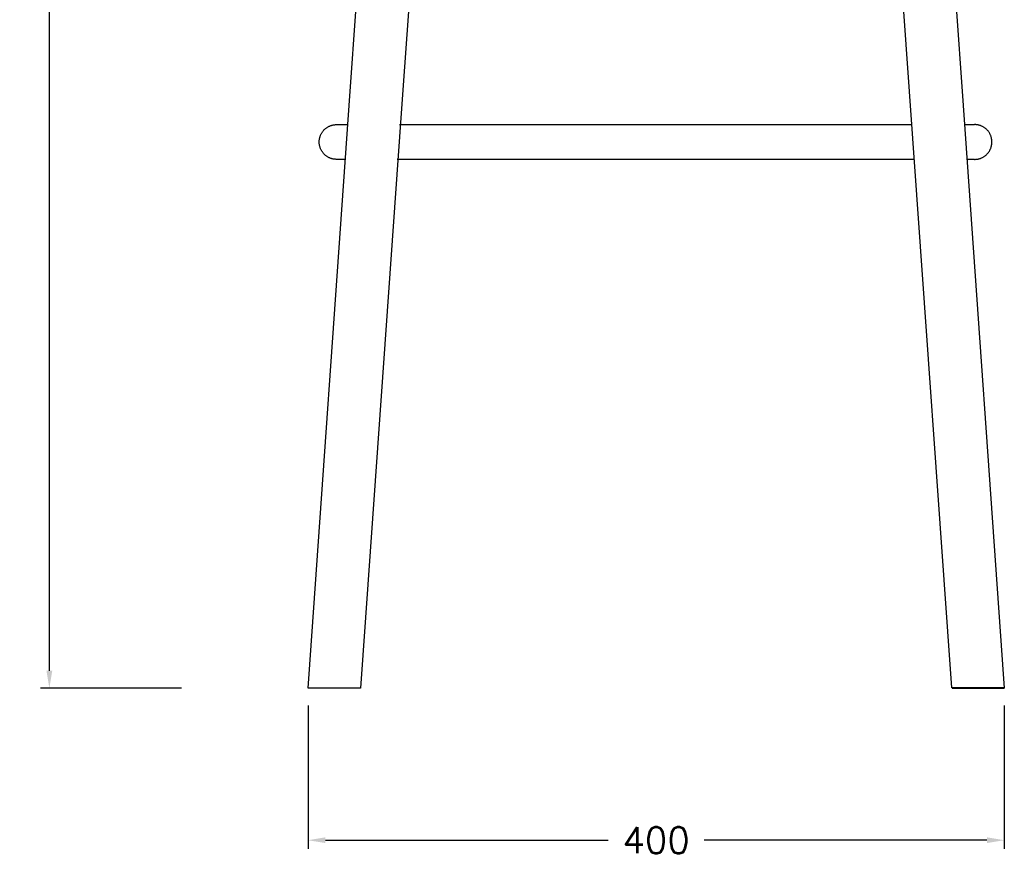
# Model space of a CAD drawing. Extents: x 27394 to 28707, y 11137 to 12679.
# Tile 1 of 7: x 27394 to 27959, y 11137 to 11619. Entities that reach past the tile are written whole.
import ezdxf

# ---------------------------------------------------------------- set-up
doc = ezdxf.new("R2010")
doc.units = 0
doc.header["$LTSCALE"] = 0.5
doc.layers.get('DEFPOINTS').update_dxf_attribs({"linetype": 'CONTINUOUS'})
doc.layers.add('2D$Visibile$Curve', color=7, linetype='CONTINUOUS', lineweight=25, true_color=0x000000)
doc.styles.get("Standard").update_dxf_attribs({"font": 'txt.shx', "bigfont": 'bigfont.shx'})
doc.dimstyles.new('STANDARD_ACAD', dxfattribs={"dimtxt": 0.18, "dimasz": 0.18, "dimexe": 0.18, "dimexo": 0.0625, "dimgap": 0.09, "dimtad": 0, "dimtih": 1, "dimtoh": 1, "dimdec": 4, "dimzin": 0, "dimdsep": 46, "dimtxsty": 'Standard', "dimcen": 0.09, "dimadec": 0, "dimazin": 0, "dimtfac": 1, "dimtdec": 4, "dimtofl": 0, "dimtmove": 0, "dimatfit": 3, "dimfxl": 1, "dimtolj": 1, "dimtzin": 0, "dimarcsym": 0})

# ---------------------------------------------------------------- blocks, each defined once
blk = doc.blocks.new('*D364')
at = {"layer": '2D$Visibile$Curve', "color": 0, "lineweight": -2, "transparency": 16777216}
for p, q in [((27559.21, 11224.69), (27559.21, 11142.3)), ((27959.35, 11224.69), (27959.35, 11142.3)), ((27569.21, 11147.3), (27731.78, 11147.3)), ((27949.35, 11147.3), (27786.78, 11147.3))]:
    blk.add_line(p, q, dxfattribs=at)
at = {"layer": '2D$Visibile$Curve', "color": 0, "transparency": 16777216}
for points in [[(27569.21, 11148.97), (27569.21, 11145.64), (27559.21, 11147.3)], [(27949.35, 11148.97), (27949.35, 11145.64), (27959.35, 11147.3)]]:
    blk.add_solid(points, dxfattribs=at)
at = {"layer": 'DEFPOINTS', "color": 0, "transparency": 16777216}
for p in [(27559.21, 11234.69), (27959.35, 11234.69), (27559.21, 11147.3)]:
    blk.add_point(p, dxfattribs=at)
at = {"layer": '2D$Visibile$Curve', "color": 0, "transparency": 16777216, "insert": (27759.28, 11147.3), "char_height": 15, "attachment_point": 5}
blk.add_mtext('\\A1;400', dxfattribs=at)
blk = doc.blocks.new('*D362')
at = {"layer": '2D$Visibile$Curve', "color": 0, "lineweight": -2, "transparency": 16777216}
for p, q in [((27511.26, 12100.48), (27405.57, 12100.48)), ((27410.57, 12090.48), (27410.57, 11685.08)), ((27410.57, 11244.69), (27410.57, 11650.08)), ((27486.47, 11234.69), (27405.57, 11234.69))]:
    blk.add_line(p, q, dxfattribs=at)
at = {"layer": '2D$Visibile$Curve', "color": 0, "transparency": 16777216}
for points in [[(27408.9, 12090.48), (27412.23, 12090.48), (27410.57, 12100.48)], [(27408.9, 11244.69), (27412.23, 11244.69), (27410.57, 11234.69)]]:
    blk.add_solid(points, dxfattribs=at)
at = {"layer": 'DEFPOINTS', "color": 0, "transparency": 16777216}
for p in [(27521.26, 12100.48), (27410.57, 11234.69), (27496.47, 11234.69)]:
    blk.add_point(p, dxfattribs=at)
at = {"layer": '2D$Visibile$Curve', "color": 0, "transparency": 16777216, "insert": (27410.57, 11667.58), "char_height": 15, "attachment_point": 5}
blk.add_mtext('\\A1;870', dxfattribs=at)

msp = doc.modelspace()

# ---------------------------------------------------------------- linework, layer by layer
at = {"layer": '2D$Visibile$Curve', "color": 0}
for p, q in [((27582.94, 11569.69), (27611.06, 11966.45)), ((27907.5, 11966.45), (27935.61, 11569.69)), ((27636.87, 11905.84), (27613.15, 11570.69)), ((27906.82, 11550.69), (27881.68, 11905.84)), ((27559.21, 11234.69), (27582.94, 11569.69)), ((27613.15, 11570.69), (27589.41, 11234.69)), ((27935.61, 11569.69), (27959.35, 11234.69)), ((27567.1, 11553.88), (27567.28, 11554.17)), ((27567.28, 11554.17), (27567.48, 11554.45)), ((27567.48, 11554.45), (27567.68, 11554.73)), ((27567.68, 11554.73), (27567.89, 11555)), ((27567.89, 11555), (27568.11, 11555.26)), ((27568.11, 11555.26), (27568.34, 11555.51)), ((27568.34, 11555.51), (27568.57, 11555.76)), ((27568.57, 11555.76), (27568.82, 11555.99)), ((27568.82, 11555.99), (27569.07, 11556.22)), ((27569.07, 11556.22), (27569.33, 11556.44)), ((27569.33, 11556.44), (27569.6, 11556.65)), ((27569.6, 11556.65), (27569.88, 11556.86)), ((27569.88, 11556.86), (27570.16, 11557.05)), ((27570.16, 11557.05), (27570.45, 11557.23)), ((27570.45, 11557.23), (27570.74, 11557.4)), ((27570.74, 11557.4), (27571.04, 11557.56)), ((27571.04, 11557.56), (27571.35, 11557.72)), ((27571.35, 11557.72), (27571.66, 11557.86)), ((27571.66, 11557.86), (27571.98, 11557.99)), ((27571.98, 11557.99), (27572.3, 11558.11)), ((27572.3, 11558.11), (27572.62, 11558.22)), ((27572.62, 11558.22), (27572.95, 11558.31)), ((27572.95, 11558.31), (27573.28, 11558.4)), ((27573.28, 11558.4), (27573.61, 11558.48)), ((27573.61, 11558.48), (27573.95, 11558.54)), ((27573.95, 11558.54), (27574.28, 11558.59)), ((27574.28, 11558.59), (27574.62, 11558.63)), ((27574.62, 11558.63), (27574.96, 11558.66)), ((27574.96, 11558.66), (27575.3, 11558.68)), ((27575.3, 11558.68), (27575.64, 11558.69)), ((27575.64, 11558.69), (27575.66, 11558.69)), ((27575.66, 11558.69), (27575.71, 11558.69)), ((27575.71, 11558.69), (27582.16, 11558.69)), ((27611.82, 11558.69), (27642.75, 11558.69)), ((27642.75, 11558.69), (27758.94, 11558.69)), ((27758.94, 11558.69), (27906.25, 11558.7)), ((27936.39, 11558.69), (27941.95, 11558.69)), ((27941.95, 11558.69), (27942.16, 11558.69)), ((27942.16, 11558.69), (27942.21, 11558.69)), ((27942.21, 11558.69), (27942.23, 11558.69)), ((27942.57, 11558.68), (27942.23, 11558.69)), ((27942.91, 11558.66), (27942.57, 11558.68)), ((27943.25, 11558.63), (27942.91, 11558.66)), ((27943.59, 11558.59), (27943.25, 11558.63)), ((27943.93, 11558.54), (27943.59, 11558.59)), ((27944.26, 11558.48), (27943.93, 11558.54)), ((27944.59, 11558.4), (27944.26, 11558.48)), ((27944.92, 11558.31), (27944.59, 11558.4)), ((27945.25, 11558.22), (27944.92, 11558.31)), ((27945.58, 11558.11), (27945.25, 11558.22)), ((27945.9, 11557.99), (27945.58, 11558.11)), ((27946.21, 11557.86), (27945.9, 11557.99)), ((27946.52, 11557.72), (27946.21, 11557.86)), ((27946.83, 11557.56), (27946.52, 11557.72)), ((27947.13, 11557.4), (27946.83, 11557.56)), ((27947.42, 11557.23), (27947.13, 11557.4)), ((27947.71, 11557.05), (27947.42, 11557.23)), ((27947.99, 11556.86), (27947.71, 11557.05)), ((27948.27, 11556.65), (27947.99, 11556.86)), ((27948.54, 11556.44), (27948.27, 11556.65)), ((27948.8, 11556.22), (27948.54, 11556.44)), ((27949.05, 11555.99), (27948.8, 11556.22)), ((27949.3, 11555.76), (27949.05, 11555.99)), ((27949.54, 11555.51), (27949.3, 11555.76)), ((27949.76, 11555.26), (27949.54, 11555.51)), ((27949.98, 11555), (27949.76, 11555.26)), ((27950.19, 11554.73), (27949.98, 11555)), ((27950.4, 11554.45), (27950.19, 11554.73)), ((27950.59, 11554.17), (27950.4, 11554.45)), ((27950.77, 11553.88), (27950.59, 11554.17)), ((27565.64, 11548.69), (27565.65, 11549.03)), ((27565.65, 11548.34), (27565.64, 11548.69)), ((27565.65, 11549.03), (27565.67, 11549.37)), ((27565.67, 11548), (27565.65, 11548.34)), ((27565.67, 11549.37), (27565.7, 11549.71)), ((27565.7, 11549.71), (27565.74, 11550.05)), ((27565.74, 11550.05), (27565.79, 11550.38)), ((27565.79, 11550.38), (27565.85, 11550.72)), ((27565.85, 11550.72), (27565.93, 11551.05)), ((27565.93, 11551.05), (27566.02, 11551.38)), ((27566.02, 11551.38), (27566.11, 11551.71)), ((27566.11, 11551.71), (27566.22, 11552.03)), ((27566.22, 11552.03), (27566.34, 11552.35)), ((27566.34, 11552.35), (27566.47, 11552.67)), ((27566.47, 11552.67), (27566.61, 11552.98)), ((27566.61, 11552.98), (27566.77, 11553.29)), ((27566.77, 11553.29), (27566.93, 11553.59)), ((27566.93, 11553.59), (27567.1, 11553.88)), ((27929.13, 11234.85), (27906.82, 11550.69)), ((27950.94, 11553.59), (27950.77, 11553.88)), ((27951.11, 11553.29), (27950.94, 11553.59)), ((27951.26, 11552.98), (27951.11, 11553.29)), ((27951.4, 11552.67), (27951.26, 11552.98)), ((27951.53, 11552.35), (27951.4, 11552.67)), ((27951.65, 11552.03), (27951.53, 11552.35)), ((27951.76, 11551.71), (27951.65, 11552.03)), ((27951.86, 11551.38), (27951.76, 11551.71)), ((27951.94, 11551.05), (27951.86, 11551.38)), ((27952.02, 11550.72), (27951.94, 11551.05)), ((27952.08, 11550.38), (27952.02, 11550.72)), ((27952.13, 11550.05), (27952.08, 11550.38)), ((27952.17, 11549.71), (27952.13, 11550.05)), ((27952.2, 11549.37), (27952.17, 11549.71)), ((27952.22, 11549.03), (27952.2, 11549.37)), ((27952.2, 11548), (27952.22, 11548.34)), ((27952.23, 11548.69), (27952.22, 11549.03)), ((27952.22, 11548.34), (27952.23, 11548.69)), ((27565.7, 11547.66), (27565.67, 11548)), ((27565.74, 11547.32), (27565.7, 11547.66)), ((27565.79, 11546.99), (27565.74, 11547.32)), ((27565.85, 11546.65), (27565.79, 11546.99)), ((27565.93, 11546.32), (27565.85, 11546.65)), ((27566.02, 11545.99), (27565.93, 11546.32)), ((27566.11, 11545.66), (27566.02, 11545.99)), ((27566.22, 11545.34), (27566.11, 11545.66)), ((27566.34, 11545.02), (27566.22, 11545.34)), ((27566.47, 11544.7), (27566.34, 11545.02)), ((27566.61, 11544.39), (27566.47, 11544.7)), ((27566.77, 11544.08), (27566.61, 11544.39)), ((27566.93, 11543.78), (27566.77, 11544.08)), ((27567.1, 11543.49), (27566.93, 11543.78)), ((27567.28, 11543.2), (27567.1, 11543.49)), ((27567.48, 11542.92), (27567.28, 11543.2)), ((27567.68, 11542.64), (27567.48, 11542.92)), ((27950.19, 11542.64), (27950.4, 11542.92)), ((27950.4, 11542.92), (27950.59, 11543.2)), ((27950.59, 11543.2), (27950.77, 11543.49)), ((27950.77, 11543.49), (27950.94, 11543.78)), ((27950.94, 11543.78), (27951.11, 11544.08)), ((27951.11, 11544.08), (27951.26, 11544.39)), ((27951.26, 11544.39), (27951.4, 11544.7)), ((27951.4, 11544.7), (27951.53, 11545.02)), ((27951.53, 11545.02), (27951.65, 11545.34)), ((27951.65, 11545.34), (27951.76, 11545.66)), ((27951.76, 11545.66), (27951.86, 11545.99)), ((27951.86, 11545.99), (27951.94, 11546.32)), ((27951.94, 11546.32), (27952.02, 11546.65)), ((27952.02, 11546.65), (27952.08, 11546.99)), ((27952.08, 11546.99), (27952.13, 11547.32)), ((27952.13, 11547.32), (27952.17, 11547.66)), ((27952.17, 11547.66), (27952.2, 11548)), ((27567.89, 11542.37), (27567.68, 11542.64)), ((27568.11, 11542.11), (27567.89, 11542.37)), ((27568.34, 11541.86), (27568.11, 11542.11)), ((27568.57, 11541.61), (27568.34, 11541.86)), ((27568.82, 11541.38), (27568.57, 11541.61)), ((27569.07, 11541.15), (27568.82, 11541.38)), ((27569.33, 11540.93), (27569.07, 11541.15)), ((27569.6, 11540.72), (27569.33, 11540.93)), ((27569.88, 11540.52), (27569.6, 11540.72)), ((27570.16, 11540.32), (27569.88, 11540.52)), ((27570.45, 11540.14), (27570.16, 11540.32)), ((27570.74, 11539.97), (27570.45, 11540.14)), ((27571.04, 11539.81), (27570.74, 11539.97)), ((27571.35, 11539.65), (27571.04, 11539.81)), ((27571.66, 11539.51), (27571.35, 11539.65)), ((27571.98, 11539.38), (27571.66, 11539.51)), ((27572.3, 11539.26), (27571.98, 11539.38)), ((27572.62, 11539.15), (27572.3, 11539.26)), ((27572.95, 11539.06), (27572.62, 11539.15)), ((27573.28, 11538.97), (27572.95, 11539.06)), ((27573.61, 11538.89), (27573.28, 11538.97)), ((27573.95, 11538.83), (27573.61, 11538.89)), ((27574.28, 11538.78), (27573.95, 11538.83)), ((27574.62, 11538.74), (27574.28, 11538.78)), ((27574.96, 11538.71), (27574.62, 11538.74)), ((27575.3, 11538.69), (27574.96, 11538.71)), ((27575.64, 11538.69), (27575.3, 11538.69)), ((27575.75, 11538.69), (27575.64, 11538.69)), ((27575.86, 11538.69), (27575.75, 11538.69)), ((27580.75, 11538.69), (27575.86, 11538.69)), ((27642.75, 11538.69), (27610.41, 11538.69)), ((27758.94, 11538.69), (27642.75, 11538.69)), ((27875.12, 11538.69), (27758.94, 11538.69)), ((27907.67, 11538.69), (27875.12, 11538.69)), ((27942.12, 11538.69), (27937.81, 11538.69)), ((27942.23, 11538.69), (27942.12, 11538.69)), ((27942.23, 11538.69), (27942.57, 11538.69)), ((27942.57, 11538.69), (27942.91, 11538.71)), ((27942.91, 11538.71), (27943.25, 11538.74)), ((27943.25, 11538.74), (27943.59, 11538.78)), ((27943.59, 11538.78), (27943.93, 11538.83)), ((27943.93, 11538.83), (27944.26, 11538.89)), ((27944.26, 11538.89), (27944.59, 11538.97)), ((27944.59, 11538.97), (27944.92, 11539.06)), ((27944.92, 11539.06), (27945.25, 11539.15)), ((27945.25, 11539.15), (27945.58, 11539.26)), ((27945.58, 11539.26), (27945.9, 11539.38)), ((27945.9, 11539.38), (27946.21, 11539.51)), ((27946.21, 11539.51), (27946.52, 11539.65)), ((27946.52, 11539.65), (27946.83, 11539.81)), ((27946.83, 11539.81), (27947.13, 11539.97)), ((27947.13, 11539.97), (27947.42, 11540.14)), ((27947.42, 11540.14), (27947.71, 11540.32)), ((27947.71, 11540.32), (27947.99, 11540.52)), ((27947.99, 11540.52), (27948.27, 11540.72)), ((27948.27, 11540.72), (27948.54, 11540.93)), ((27948.54, 11540.93), (27948.8, 11541.15)), ((27948.8, 11541.15), (27949.05, 11541.38)), ((27949.05, 11541.38), (27949.3, 11541.61)), ((27949.3, 11541.61), (27949.54, 11541.86)), ((27949.54, 11541.86), (27949.76, 11542.11)), ((27949.76, 11542.11), (27949.98, 11542.37)), ((27949.98, 11542.37), (27950.19, 11542.64)), ((27589.41, 11234.69), (27559.21, 11234.69)), ((27944.18, 11234.85), (27929.13, 11234.85)), ((27929.35, 11234.69), (27959.35, 11234.69)), ((27959.23, 11234.85), (27944.18, 11234.85))]:
    msp.add_line(p, q, dxfattribs=at)

# ---------------------------------------------------------------- dimensions: what is measured, and where the dimension line sits
dim = msp.add_linear_dim(base=(27410.57, 11234.69), p1=(27521.26, 12100.48), p2=(27496.47, 11234.69), angle=90, text='870', dimstyle='STANDARD_ACAD', override={"dimtxt": 15, "dimasz": 10, "dimexe": 5, "dimexo": 10, "dimgap": 10, "dimdec": 0, "dimtdec": 0, "dimtmove": 2}, dxfattribs=at)
dim.commit()
dim.dimension.update_dxf_attribs({"geometry": '*D362', "text_midpoint": (27410.57, 11667.58)})
dim = msp.add_linear_dim(base=(27559.21, 11147.3), p1=(27959.35, 11234.69), p2=(27559.21, 11234.69), dimstyle='STANDARD_ACAD', override={"dimtxt": 15, "dimasz": 10, "dimexe": 5, "dimexo": 10, "dimgap": 10, "dimdec": 0, "dimtdec": 0, "dimtmove": 2}, dxfattribs=at)
dim.commit()
dim.dimension.update_dxf_attribs({"geometry": '*D364', "text_midpoint": (27759.28, 11147.3)})

doc.saveas('drawing.dxf')
